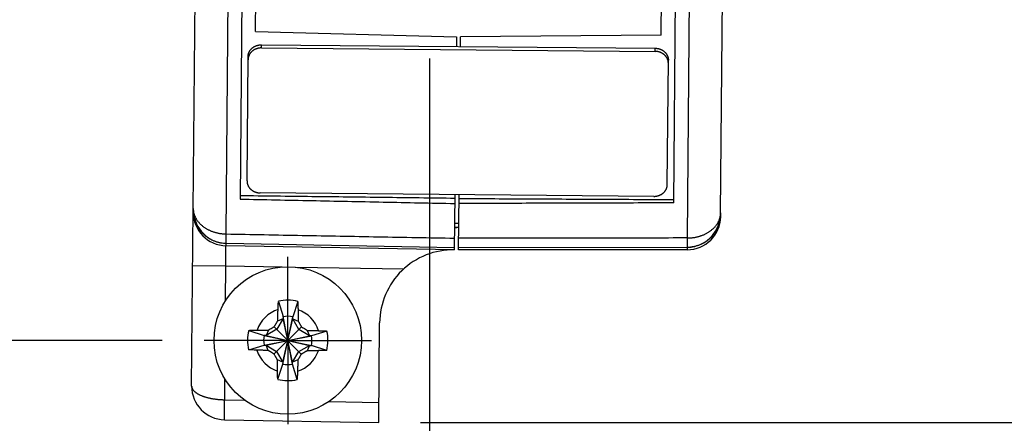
# Model space of a CAD drawing. Header units: inches. Extents: x 0 to 22, y 0 to 17.
# Tile 3 of 85: x 2.942 to 4.413, y 5.031 to 5.634. Entities that reach past the tile are written whole.
import ezdxf

# ---------------------------------------------------------------- set-up
doc = ezdxf.new("R2010")
doc.units = ezdxf.units.IN
doc.header["$LTSCALE"] = 1.21
doc.header["$MEASUREMENT"] = 0
doc.linetypes.add('CENTER', pattern=[0.6, 0.375, -0.075, 0.075, -0.075])
doc.layers.get('0').update_dxf_attribs({"linetype": 'CONTINUOUS'})
doc.layers.add('DEFAULT_1', color=7, linetype='CENTER')
doc.layers.add('DIMENSIONS', color=7, linetype='CONTINUOUS')
doc.styles.get("Standard").update_dxf_attribs({"font": 'txt', "width": 0.8})
doc.dimstyles.new('DIMSTYLE_1', dxfattribs={"dimtxt": 0.125, "dimasz": 0.18, "dimexe": 0.18, "dimexo": 0.0625, "dimgap": 0.09, "dimtad": 0, "dimtih": 1, "dimtoh": 1, "dimdec": 3, "dimzin": 4, "dimdsep": 46, "dimtxsty": 'STANDARD', "dimblk": '_FILLED', "dimblk1": '_FILLED', "dimblk2": '_FILLED', "dimcen": 0.09, "dimadec": 0, "dimazin": 0, "dimtp": 0.01, "dimtm": 0.01, "dimtfac": 1, "dimtdec": 3, "dimtofl": 0, "dimtmove": 0, "dimatfit": 3, "dimldrblk": '_FILLED', "dimfxl": 1, "dimtolj": 1, "dimtzin": 4, "dimarcsym": 0})
doc.dimstyles.new('DIMSTYLE_2', dxfattribs={"dimtxt": 0.125, "dimasz": 0.18, "dimexe": 0.18, "dimexo": 0.0625, "dimgap": 0.09, "dimtad": 0, "dimtih": 1, "dimtoh": 1, "dimdec": 3, "dimzin": 4, "dimdsep": 46, "dimtxsty": 'STANDARD', "dimblk": '_FILLED', "dimblk1": '_FILLED', "dimblk2": '_FILLED', "dimcen": 0.09, "dimadec": 0, "dimazin": 0, "dimtp": 0.01, "dimtm": 0.01, "dimtfac": 1, "dimtdec": 3, "dimtofl": 0, "dimtmove": 0, "dimatfit": 3, "dimldrblk": '_FILLED', "dimfxl": 1, "dimtolj": 1, "dimtzin": 4, "dimarcsym": 0})

# ---------------------------------------------------------------- blocks, each defined once
blk = doc.blocks.new('*D0')
at = {"layer": 'DIMENSIONS', "color": 2, "linetype": 'CONTINUOUS'}
blk.add_line((3.367, 5.7641), (2.5117, 5.7641), dxfattribs=at)
at = {"layer": 'DIMENSIONS', "color": 2, "linetype": 'CONTINUOUS', "width": 0.8}
for s, p in [('.609', (1.2242, 5.7016)), ('[', (1.7492, 5.7016)), ('15.47', (1.8492, 5.7016)), (']', (2.3492, 5.7016))]:
    blk.add_text(s, height=0.125, dxfattribs=at).set_placement(p)
blk = doc.blocks.new('_FILLED')
at = {"color": 0, "linetype": 'BYBLOCK'}
blk.add_solid([(0, 0), (-1, 0.1736), (-1, -0.1736)], dxfattribs=at)
blk = doc.blocks.new('*D1')
at = {"layer": 'DIMENSIONS', "color": 2, "linetype": 'CONTINUOUS'}
blk.add_line((3.3835, 7.6538), (2.5117, 7.6538), dxfattribs=at)
at = {"layer": 'DIMENSIONS', "color": 2, "linetype": 'CONTINUOUS', "width": 0.8}
for s, p in [('[', (1.7492, 7.5913)), (']', (2.3492, 7.5913)), ('2.499', (1.1242, 7.5913)), ('63.46', (1.8492, 7.5913))]:
    blk.add_text(s, height=0.125, dxfattribs=at).set_placement(p)
blk = doc.blocks.new('*D2')
at = {"layer": 'DIMENSIONS', "color": 2, "linetype": 'CONTINUOUS'}
blk.add_line((3.4456, 8.2913), (2.5117, 8.2913), dxfattribs=at)
at = {"layer": 'DIMENSIONS', "color": 2, "linetype": 'CONTINUOUS', "width": 0.8}
for s, p in [('[', (1.7492, 8.2288)), (']', (2.3492, 8.2288)), ('3.136', (1.1242, 8.2288)), ('79.66', (1.8492, 8.2288))]:
    blk.add_text(s, height=0.125, dxfattribs=at).set_placement(p)
blk = doc.blocks.new('*D3')
at = {"layer": 'DIMENSIONS', "color": 2, "linetype": 'CONTINUOUS'}
blk.add_line((3.4518, 9.0061), (2.5117, 9.0061), dxfattribs=at)
at = {"layer": 'DIMENSIONS', "color": 2, "linetype": 'CONTINUOUS', "width": 0.8}
for s, p in [('[', (1.7492, 8.9436)), (']', (2.3492, 8.9436)), ('3.851', (1.1242, 8.9436)), ('97.81', (1.8492, 8.9436))]:
    blk.add_text(s, height=0.125, dxfattribs=at).set_placement(p)
blk = doc.blocks.new('*D4')
at = {"layer": 'DIMENSIONS', "color": 2, "linetype": 'CONTINUOUS'}
blk.add_line((3.6993, 9.9726), (2.5117, 9.9726), dxfattribs=at)
at = {"layer": 'DIMENSIONS', "color": 2, "linetype": 'CONTINUOUS', "width": 0.8}
for s, p in [('4.817', (1.0242, 9.9101)), ('[', (1.6492, 9.9101)), ('122.36', (1.7492, 9.9101)), (']', (2.3492, 9.9101))]:
    blk.add_text(s, height=0.125, dxfattribs=at).set_placement(p)
blk = doc.blocks.new('*D5')
at = {"layer": 'DIMENSIONS', "color": 2, "linetype": 'CONTINUOUS'}
blk.add_line((3.1552, 5.1552), (2.5117, 5.1552), dxfattribs=at)
at = {"layer": 'DIMENSIONS', "color": 2, "linetype": 'CONTINUOUS', "width": 0.8}
for s, p in [('[', (2.1492, 5.0927)), (']', (2.3492, 5.0927)), ('.000', (1.6242, 5.0927)), ('0', (2.2492, 5.0927))]:
    blk.add_text(s, height=0.125, dxfattribs=at).set_placement(p)
blk = doc.blocks.new('*D6')
at = {"layer": 'DIMENSIONS', "color": 2, "linetype": 'CONTINUOUS'}
blk.add_line((3.5546, 5.5765), (3.5546, 4.3451), dxfattribs=at)
at = {"layer": 'DIMENSIONS', "color": 2, "linetype": 'CONTINUOUS', "width": 0.8}
for s, p in [(']', (3.6171, 4.1826)), ('5.38', (3.6171, 3.7826)), ('[', (3.6171, 3.6826)), ('.212', (3.6171, 3.1576)), ('2X ', (3.6171, 2.8576))]:
    blk.add_text(s, height=0.125, rotation=90, dxfattribs=at).set_placement(p)
blk = doc.blocks.new('*D7')
at = {"layer": 'DIMENSIONS', "color": 2, "linetype": 'CONTINUOUS'}
blk.add_line((3.6394, 9.1937), (3.6394, 10.7828), dxfattribs=at)
at = {"layer": 'DIMENSIONS', "color": 2, "linetype": 'CONTINUOUS', "width": 0.8}
for s, p in [(']', (3.7019, 12.1703)), ('7.53', (3.7019, 11.7703)), ('[', (3.7019, 11.6703)), ('.297', (3.7019, 11.1453)), ('2X ', (3.7019, 10.8453))]:
    blk.add_text(s, height=0.125, rotation=90, dxfattribs=at).set_placement(p)
blk = doc.blocks.new('*D10')
at = {"layer": 'DIMENSIONS', "color": 2, "linetype": 'CONTINUOUS'}
for p, q in [((4.0439, 10.0913), (5.3509, 10.0913)), ((5.2259, 10.0913), (5.2259, 7.844)), ((5.2259, 5.0326), (5.2259, 7.594)), ((3.5413, 5.0326), (5.3509, 5.0326))]:
    blk.add_line(p, q, dxfattribs=at)
at = {"layer": 'DIMENSIONS', "color": 2, "linetype": 'CONTINUOUS', "xscale": 0.18, "yscale": 0.18, "zscale": 0.18}
for p, rotation in [((5.2259, 10.0913), 90), ((5.2259, 5.0326), 270)]:
    blk.add_blockref('_FILLED', p, dxfattribs=dict(at, rotation=rotation))
at = {"layer": 'DIMENSIONS', "color": 2, "linetype": 'CONTINUOUS', "width": 0.8}
for s, p in [('5.059', (4.5134, 7.6565)), ('[', (5.1384, 7.6565)), ('128.49', (5.2384, 7.6565)), (']', (5.8384, 7.6565))]:
    blk.add_text(s, height=0.125, dxfattribs=at).set_placement(p)

msp = doc.modelspace()

# ---------------------------------------------------------------- linework, layer by layer
at = {"color": 7, "linetype": 'CONTINUOUS'}
for p, q in [((3.9895, 5.3457), (4.0305, 10.0408)), ((3.1992, 5.087), (3.2402, 9.7822)), ((3.3101, 9.7671), (3.2717, 5.3664)), ((3.9196, 5.3607), (3.958, 9.7615)), ((3.2948, 5.6166), (3.3289, 9.5165)), ((3.9008, 5.6114), (3.9349, 9.5112)), ((3.2948, 5.6166), (3.5948, 5.6088)), ((3.5948, 5.6088), (3.5947, 5.5944)), ((3.6007, 5.5943), (3.6008, 5.6087)), ((3.9008, 5.6114), (3.6008, 5.6087)), ((3.3036, 5.5923), (3.8916, 5.5871)), ((3.3037, 5.5969), (3.8916, 5.5918)), ((3.2819, 5.3935), (3.2835, 5.5794)), ((3.9099, 5.388), (3.9115, 5.5739)), ((3.8897, 5.3705), (3.3017, 5.3756)), ((3.592, 5.2906), (3.5927, 5.3731)), ((3.598, 5.2906), (3.5987, 5.373)), ((3.2015, 5.3471), (3.2015, 5.347)), ((3.9895, 5.3457), (3.9895, 5.3401)), ((3.987, 5.3252), (3.9871, 5.3255)), ((3.9882, 5.3294), (3.9887, 5.3317)), ((3.5983, 5.324), (3.5923, 5.3241)), ((3.5923, 5.324), (3.5953, 5.324)), ((3.2506, 5.3003), (3.592, 5.2941)), ((3.592, 5.2906), (3.2506, 5.2966)), ((3.9703, 5.3012), (3.9704, 5.3013)), ((3.9707, 5.3015), (3.9709, 5.3017)), ((3.9709, 5.3017), (3.9711, 5.3018)), ((3.9713, 5.302), (3.9715, 5.3022)), ((3.9715, 5.3022), (3.9716, 5.3023)), ((3.9716, 5.3023), (3.9718, 5.3025)), ((3.9721, 5.3027), (3.9723, 5.3029)), ((3.9723, 5.3029), (3.9725, 5.303)), ((3.9725, 5.303), (3.9727, 5.3032)), ((3.9727, 5.3032), (3.9729, 5.3034)), ((3.9729, 5.3034), (3.973, 5.3035)), ((3.973, 5.3035), (3.9732, 5.3037)), ((3.9732, 5.3037), (3.9734, 5.3039)), ((3.9734, 5.3039), (3.9735, 5.3039)), ((3.9738, 5.3042), (3.9741, 5.3045)), ((3.598, 5.294), (3.9395, 5.2943)), ((3.9395, 5.2906), (3.598, 5.2906)), ((3.3288, 5.2136), (3.3358, 5.1907)), ((3.3578, 5.2134), (3.3504, 5.1905)), ((3.3358, 5.1878), (3.3265, 5.1719)), ((3.3278, 5.1843), (3.3358, 5.1878)), ((3.3352, 5.1199), (3.3504, 5.1905)), ((3.3353, 5.1228), (3.3504, 5.1876)), ((3.3498, 5.1197), (3.3358, 5.1907)), ((3.3358, 5.1907), (3.3358, 5.1878)), ((3.3498, 5.1227), (3.3358, 5.1878)), ((3.3504, 5.1876), (3.3504, 5.1905)), ((3.3504, 5.1876), (3.3584, 5.1841)), ((3.3595, 5.1716), (3.3504, 5.1876)), ((3.4788, 5.0326), (3.4801, 5.1816)), ((3.2847, 5.1702), (3.3075, 5.1628)), ((3.3265, 5.1719), (3.3104, 5.1628)), ((3.3139, 5.1707), (3.3104, 5.1628)), ((3.3223, 5.1351), (3.3633, 5.1754)), ((3.363, 5.1347), (3.3227, 5.1757)), ((3.3754, 5.1622), (3.3595, 5.1716)), ((3.372, 5.1702), (3.3754, 5.1622)), ((3.4012, 5.1692), (3.3783, 5.1622)), ((3.3074, 5.1482), (3.3783, 5.1622)), ((3.3104, 5.1628), (3.3075, 5.1628)), ((3.3075, 5.1628), (3.3782, 5.1476)), ((3.3103, 5.1482), (3.3754, 5.1622)), ((3.3104, 5.1628), (3.3752, 5.1476)), ((3.3783, 5.1622), (3.3754, 5.1622)), ((3.2844, 5.1412), (3.3074, 5.1482)), ((3.3074, 5.1482), (3.3103, 5.1482)), ((3.3103, 5.1482), (3.3262, 5.1388)), ((3.3137, 5.1402), (3.3103, 5.1482)), ((3.3262, 5.1388), (3.3353, 5.1228)), ((3.3498, 5.1227), (3.3592, 5.1386)), ((3.3592, 5.1386), (3.3752, 5.1476)), ((3.3752, 5.1476), (3.3717, 5.1397)), ((3.3752, 5.1476), (3.3782, 5.1476)), ((3.401, 5.1402), (3.3782, 5.1476)), ((3.3353, 5.1228), (3.3273, 5.1263)), ((3.3278, 5.0971), (3.3352, 5.1199)), ((3.3353, 5.1228), (3.3352, 5.1199)), ((3.3578, 5.1261), (3.3498, 5.1227)), ((3.3498, 5.1197), (3.3498, 5.1227)), ((3.3568, 5.0968), (3.3498, 5.1197)), ((3.2483, 5.0366), (3.4788, 5.0326))]:
    msp.add_line(p, q, dxfattribs=at)
at = {"color": 9, "linetype": 'CONTINUOUS'}
for p, q in [((3.2508, 5.3143), (3.2901, 9.8196)), ((3.9789, 9.8136), (3.9396, 5.3083)), ((3.3036, 5.5923), (3.3037, 5.5969)), ((3.8916, 5.5871), (3.8916, 5.5918)), ((3.2008, 5.267), (3.2504, 5.2666)), ((3.2499, 5.2145), (3.2504, 5.2666)), ((3.2504, 5.2666), (3.3344, 5.2651)), ((3.3549, 5.2648), (3.516, 5.262)), ((3.2486, 5.0666), (3.2489, 5.0976)), ((3.2486, 5.0666), (3.278, 5.0661)), ((3.4045, 5.0639), (3.479, 5.0626))]:
    msp.add_line(p, q, dxfattribs=at)
at = {"color": 7, "linetype": 'CONTINUOUS'}
for points in [[(3.2015, 5.3524), (3.2016, 5.3504), (3.2017, 5.3482), (3.2019, 5.346), (3.2022, 5.3438), (3.2026, 5.3416), (3.203, 5.3395), (3.2036, 5.3374), (3.2042, 5.3353), (3.205, 5.3332), (3.2058, 5.3312), (3.2066, 5.3292), (3.2076, 5.3273), (3.2086, 5.3254), (3.2098, 5.3236), (3.2109, 5.3218), (3.2122, 5.3201), (3.2135, 5.3184), (3.2149, 5.3169), (3.2163, 5.3153), (3.2178, 5.3139), (3.2193, 5.3125), (3.2209, 5.3111), (3.2225, 5.3099), (3.2242, 5.3087), (3.2259, 5.3076), (3.2277, 5.3065), (3.2295, 5.3056), (3.2313, 5.3047), (3.2332, 5.3039), (3.2351, 5.3032), (3.237, 5.3025), (3.2389, 5.302), (3.2408, 5.3015), (3.2428, 5.3011), (3.2448, 5.3008), (3.2468, 5.3005), (3.2488, 5.3004), (3.2506, 5.3003)], [(3.9395, 5.2943), (3.9414, 5.2943), (3.9434, 5.2945), (3.9454, 5.2947), (3.9473, 5.2949), (3.9493, 5.2953), (3.9512, 5.2957), (3.9531, 5.2963), (3.955, 5.2969), (3.9569, 5.2976), (3.9588, 5.2983), (3.9607, 5.2992), (3.9625, 5.3001), (3.9643, 5.3011), (3.966, 5.3022), (3.9677, 5.3033), (3.9694, 5.3045), (3.971, 5.3058), (3.9725, 5.3072), (3.974, 5.3086), (3.9755, 5.3101), (3.9769, 5.3117), (3.9782, 5.3133), (3.9795, 5.315), (3.9807, 5.3168), (3.9818, 5.3186), (3.9829, 5.3204), (3.9839, 5.3223), (3.9848, 5.3243), (3.9857, 5.3263), (3.9865, 5.3283), (3.9871, 5.3304), (3.9877, 5.3325), (3.9882, 5.3346), (3.9887, 5.3367), (3.989, 5.3389), (3.9893, 5.3411), (3.9894, 5.3434), (3.9895, 5.3452)], [(3.9871, 5.3255), (3.9876, 5.3272), (3.9882, 5.3294)], [(3.9887, 5.3317), (3.989, 5.3339), (3.9891, 5.3344)], [(3.969, 5.3002), (3.9693, 5.3005), (3.9698, 5.3008), (3.9703, 5.3012), (3.9709, 5.3017)], [(3.9709, 5.3017), (3.9716, 5.3023), (3.9724, 5.3029)], [(3.9724, 5.3029), (3.9733, 5.3037), (3.974, 5.3044)]]:
    msp.add_lwpolyline(points, dxfattribs=at)
msp.add_circle((3.3428, 5.1552), 0.1102, dxfattribs=at)
for centre, radius, start, end in [((3.2515, 5.3466), 0.05, 179.5, 269), ((3.9395, 5.3406), 0.05, 270, 359.5), ((3.59, 5.1806), 0.11, 88.9583, 179.5), ((3.3428, 5.1552), 0.0601, 75.5154, 103.4846), ((3.3428, 5.1552), 0.0361, 77.8738, 101.1262), ((3.3428, 5.1552), 0.0601, 165.5154, 193.4846), ((3.3428, 5.1552), 0.0601, 345.5154, 13.4846), ((3.3428, 5.1552), 0.0361, 167.8738, 191.1262), ((3.3428, 5.1552), 0.0361, 347.8738, 11.1262), ((3.3428, 5.1552), 0.0361, 257.8738, 281.1262), ((3.3428, 5.1552), 0.0601, 255.5154, 283.4846), ((3.2492, 5.0866), 0.05, 179.5, 268.9726)]:
    msp.add_arc(centre, radius, start, end, dxfattribs=at)
at = {"color": 9, "linetype": 'CONTINUOUS'}
for start, end in [(107.5064, 161.4936), (17.5064, 71.4936), (197.5064, 251.4936), (287.5064, 341.4936)]:
    msp.add_arc((3.3428, 5.1552), 0.0483, start, end, dxfattribs=at)
at = {"color": 7, "linetype": 'CONTINUOUS'}
for points, knots in [([(3.2835, 5.5794), (3.2835, 5.5797), (3.2835, 5.5803), (3.2836, 5.5813), (3.2838, 5.5822), (3.284, 5.5831), (3.2842, 5.584), (3.2845, 5.5849), (3.2849, 5.5857), (3.2853, 5.5866), (3.2858, 5.5874), (3.2863, 5.5882), (3.2868, 5.589), (3.2874, 5.5898), (3.2881, 5.5905), (3.2888, 5.5912), (3.2895, 5.5919), (3.2902, 5.5925), (3.291, 5.5931), (3.2919, 5.5937), (3.2928, 5.5942), (3.2936, 5.5946), (3.2946, 5.5951), (3.2955, 5.5955), (3.2965, 5.5958), (3.2975, 5.5961), (3.2985, 5.5964), (3.2995, 5.5966), (3.3005, 5.5967), (3.3016, 5.5969), (3.3026, 5.5969), (3.3033, 5.5969), (3.3037, 5.5969)], [0, 0, 0, 0, 0.031259, 0.062546, 0.093873, 0.125279, 0.156767, 0.18838, 0.220112, 0.252007, 0.284055, 0.316295, 0.348714, 0.381344, 0.414172, 0.447219, 0.480476, 0.513946, 0.547631, 0.581516, 0.61561, 0.649882, 0.684347, 0.718965, 0.753751, 0.788658, 0.823699, 0.858829, 0.894053, 0.92933, 0.964656, 1, 1, 1, 1]), ([(3.3036, 5.5923), (3.3033, 5.5923), (3.3026, 5.5922), (3.3015, 5.5922), (3.3005, 5.5921), (3.2995, 5.5919), (3.2984, 5.5917), (3.2974, 5.5914), (3.2965, 5.5911), (3.2955, 5.5908), (3.2945, 5.5904), (3.2936, 5.59), (3.2927, 5.5895), (3.2918, 5.589), (3.291, 5.5884), (3.2902, 5.5878), (3.2894, 5.5872), (3.2887, 5.5865), (3.288, 5.5858), (3.2874, 5.5851), (3.2868, 5.5844), (3.2862, 5.5836), (3.2857, 5.5828), (3.2853, 5.5819), (3.2849, 5.5811), (3.2845, 5.5802), (3.2842, 5.5793), (3.2839, 5.5784), (3.2837, 5.5775), (3.2836, 5.5766), (3.2835, 5.5757), (3.2835, 5.5751), (3.2835, 5.5747)], [0, 0, 0, 0, 0.035344, 0.07067, 0.105947, 0.141171, 0.176301, 0.211342, 0.246249, 0.281035, 0.315653, 0.350118, 0.38439, 0.418484, 0.452369, 0.486054, 0.519524, 0.552781, 0.585828, 0.618656, 0.651286, 0.683705, 0.715945, 0.747993, 0.779888, 0.81162, 0.843233, 0.874721, 0.906127, 0.937454, 0.968741, 1, 1, 1, 1]), ([(3.8916, 5.5918), (3.892, 5.5918), (3.8927, 5.5918), (3.8937, 5.5917), (3.8948, 5.5916), (3.8958, 5.5914), (3.8968, 5.5912), (3.8978, 5.5909), (3.8988, 5.5906), (3.8998, 5.5902), (3.9007, 5.5898), (3.9016, 5.5893), (3.9025, 5.5889), (3.9034, 5.5883), (3.9042, 5.5877), (3.905, 5.5871), (3.9057, 5.5865), (3.9065, 5.5858), (3.9071, 5.5851), (3.9078, 5.5844), (3.9084, 5.5836), (3.9089, 5.5828), (3.9094, 5.582), (3.9098, 5.5811), (3.9102, 5.5803), (3.9106, 5.5794), (3.9109, 5.5785), (3.9111, 5.5776), (3.9113, 5.5767), (3.9114, 5.5758), (3.9115, 5.5749), (3.9115, 5.5742), (3.9115, 5.5739)], [0, 0, 0, 0, 0.035344, 0.07067, 0.105947, 0.141171, 0.176301, 0.211342, 0.246249, 0.281035, 0.315653, 0.350118, 0.38439, 0.418484, 0.452369, 0.486054, 0.519524, 0.552781, 0.585828, 0.618656, 0.651286, 0.683705, 0.715945, 0.747993, 0.779888, 0.81162, 0.843233, 0.874721, 0.906127, 0.937454, 0.968741, 1, 1, 1, 1]), ([(3.9115, 5.5693), (3.9115, 5.5696), (3.9114, 5.5702), (3.9114, 5.5711), (3.9112, 5.572), (3.9111, 5.5729), (3.9108, 5.5738), (3.9105, 5.5747), (3.9102, 5.5756), (3.9098, 5.5765), (3.9094, 5.5773), (3.9089, 5.5781), (3.9083, 5.5789), (3.9077, 5.5797), (3.9071, 5.5804), (3.9064, 5.5811), (3.9057, 5.5818), (3.905, 5.5825), (3.9042, 5.5831), (3.9033, 5.5836), (3.9025, 5.5842), (3.9016, 5.5847), (3.9007, 5.5851), (3.8997, 5.5855), (3.8988, 5.5859), (3.8978, 5.5862), (3.8968, 5.5865), (3.8958, 5.5867), (3.8947, 5.5869), (3.8937, 5.587), (3.8927, 5.5871), (3.892, 5.5871), (3.8916, 5.5871)], [0, 0, 0, 0, 0.031259, 0.062546, 0.093873, 0.125279, 0.156767, 0.18838, 0.220112, 0.252007, 0.284055, 0.316295, 0.348714, 0.381344, 0.414172, 0.447219, 0.480476, 0.513946, 0.547631, 0.581516, 0.61561, 0.649882, 0.684347, 0.718965, 0.753751, 0.788658, 0.823699, 0.858829, 0.894053, 0.92933, 0.964656, 1, 1, 1, 1]), ([(3.2819, 5.3935), (3.2819, 5.3932), (3.2819, 5.3925), (3.282, 5.3916), (3.2821, 5.3907), (3.2823, 5.3898), (3.2825, 5.3889), (3.2828, 5.388), (3.2832, 5.3871), (3.2836, 5.3863), (3.284, 5.3854), (3.2845, 5.3846), (3.285, 5.3838), (3.2856, 5.383), (3.2863, 5.3823), (3.2869, 5.3816), (3.2876, 5.3809), (3.2884, 5.3803), (3.2892, 5.3797), (3.29, 5.3791), (3.2909, 5.3785), (3.2918, 5.3781), (3.2927, 5.3776), (3.2936, 5.3772), (3.2946, 5.3768), (3.2956, 5.3765), (3.2966, 5.3762), (3.2976, 5.376), (3.2986, 5.3758), (3.2997, 5.3757), (3.3007, 5.3756), (3.3014, 5.3756), (3.3017, 5.3756)], [0, 0, 0, 0, 0.031259, 0.062546, 0.093873, 0.125279, 0.156767, 0.18838, 0.220112, 0.252007, 0.284055, 0.316295, 0.348714, 0.381344, 0.414172, 0.447219, 0.480476, 0.513946, 0.547631, 0.581516, 0.61561, 0.649882, 0.684347, 0.718965, 0.753751, 0.788658, 0.823699, 0.858829, 0.894053, 0.92933, 0.964656, 1, 1, 1, 1]), ([(3.8897, 5.3705), (3.8901, 5.3705), (3.8908, 5.3705), (3.8918, 5.3705), (3.8928, 5.3707), (3.8939, 5.3708), (3.8949, 5.371), (3.8959, 5.3713), (3.8969, 5.3716), (3.8979, 5.3719), (3.8988, 5.3723), (3.8997, 5.3728), (3.9006, 5.3732), (3.9015, 5.3737), (3.9023, 5.3743), (3.9031, 5.3749), (3.9039, 5.3755), (3.9046, 5.3762), (3.9053, 5.3769), (3.906, 5.3776), (3.9066, 5.3784), (3.9071, 5.3792), (3.9076, 5.38), (3.9081, 5.3808), (3.9085, 5.3817), (3.9089, 5.3825), (3.9092, 5.3834), (3.9094, 5.3843), (3.9096, 5.3852), (3.9098, 5.3861), (3.9098, 5.3871), (3.9099, 5.3877), (3.9099, 5.388)], [0, 0, 0, 0, 0.035344, 0.07067, 0.105947, 0.141171, 0.176301, 0.211342, 0.246249, 0.281035, 0.315653, 0.350118, 0.38439, 0.418484, 0.452369, 0.486054, 0.519524, 0.552781, 0.585828, 0.618656, 0.651286, 0.683705, 0.715945, 0.747993, 0.779888, 0.81162, 0.843233, 0.874721, 0.906127, 0.937454, 0.968741, 1, 1, 1, 1]), ([(3.5927, 5.3674), (3.5571, 5.3678), (3.4858, 5.3687), (3.3788, 5.37), (3.3074, 5.3709), (3.2717, 5.3713)], [0, 0, 0, 0, 0.332622, 0.665955, 1, 1, 1, 1]), ([(3.2717, 5.3664), (3.3072, 5.3656), (3.3785, 5.3642), (3.4855, 5.362), (3.5569, 5.3605), (3.5926, 5.3598)], [0, 0, 0, 0, 0.332636, 0.665969, 1, 1, 1, 1]), ([(3.9196, 5.3607), (3.884, 5.3606), (3.8128, 5.3604), (3.7058, 5.3601), (3.6344, 5.3598), (3.5986, 5.3597)], [0, 0, 0, 0, 0.332636, 0.665969, 1, 1, 1, 1]), ([(3.5987, 5.3673), (3.6343, 5.3671), (3.7055, 5.3668), (3.8125, 5.3662), (3.8839, 5.3659), (3.9197, 5.3657)], [0, 0, 0, 0, 0.332622, 0.665955, 1, 1, 1, 1]), ([(3.3283, 5.2013), (3.3283, 5.2022), (3.3284, 5.2042), (3.3285, 5.2073), (3.3287, 5.2104), (3.3288, 5.2126), (3.3288, 5.2136)], [0, 0, 0, 0, 0.230122, 0.481149, 0.741523, 1, 1, 1, 1]), ([(3.3578, 5.2134), (3.3579, 5.2123), (3.3579, 5.2102), (3.358, 5.2071), (3.3581, 5.204), (3.3581, 5.202), (3.3582, 5.201)], [0, 0, 0, 0, 0.251754, 0.510286, 0.763771, 1, 1, 1, 1]), ([(3.3278, 5.1843), (3.3278, 5.1849), (3.3278, 5.1859), (3.3279, 5.1876), (3.3279, 5.1894), (3.328, 5.1913), (3.328, 5.1935), (3.3281, 5.1958), (3.3282, 5.1985), (3.3283, 5.2003), (3.3283, 5.2013)], [0, 0, 0, 0, 0.09198, 0.189892, 0.295352, 0.409971, 0.535336, 0.673456, 0.827316, 1, 1, 1, 1]), ([(3.3582, 5.201), (3.3582, 5.2), (3.3582, 5.1982), (3.3582, 5.1956), (3.3583, 5.1932), (3.3583, 5.1911), (3.3583, 5.1891), (3.3583, 5.1873), (3.3583, 5.1857), (3.3583, 5.1846), (3.3584, 5.1841)], [0, 0, 0, 0, 0.172684, 0.326544, 0.464664, 0.590029, 0.704648, 0.810108, 0.90802, 1, 1, 1, 1]), ([(3.3227, 5.1757), (3.3229, 5.1761), (3.3233, 5.1768), (3.3239, 5.1779), (3.3246, 5.1789), (3.3252, 5.18), (3.3258, 5.1811), (3.3265, 5.1822), (3.3271, 5.1833), (3.3276, 5.184), (3.3278, 5.1843)], [0, 0, 0, 0, 0.124746, 0.249067, 0.373182, 0.497318, 0.621717, 0.746722, 0.872694, 1, 1, 1, 1]), ([(3.3584, 5.1841), (3.3586, 5.1837), (3.359, 5.183), (3.3596, 5.1819), (3.3602, 5.1808), (3.3609, 5.1797), (3.3615, 5.1786), (3.3621, 5.1775), (3.3627, 5.1765), (3.3631, 5.1757), (3.3633, 5.1754)], [0, 0, 0, 0, 0.127311, 0.253288, 0.378295, 0.502694, 0.626829, 0.750942, 0.875259, 1, 1, 1, 1]), ([(3.2847, 5.1702), (3.2857, 5.1703), (3.2878, 5.1703), (3.2909, 5.1704), (3.294, 5.1705), (3.296, 5.1705), (3.297, 5.1705)], [0, 0, 0, 0, 0.251754, 0.510286, 0.763771, 1, 1, 1, 1]), ([(3.297, 5.1705), (3.298, 5.1706), (3.2998, 5.1706), (3.3025, 5.1706), (3.3048, 5.1707), (3.3069, 5.1707), (3.3089, 5.1707), (3.3107, 5.1707), (3.3124, 5.1707), (3.3134, 5.1707), (3.3139, 5.1707)], [0, 0, 0, 0, 0.172684, 0.326545, 0.464664, 0.590029, 0.704648, 0.810108, 0.90802, 1, 1, 1, 1]), ([(3.3139, 5.1707), (3.3143, 5.171), (3.3151, 5.1714), (3.3162, 5.172), (3.3172, 5.1726), (3.3183, 5.1732), (3.3194, 5.1739), (3.3205, 5.1745), (3.3216, 5.1751), (3.3223, 5.1755), (3.3227, 5.1757)], [0, 0, 0, 0, 0.127311, 0.253288, 0.378295, 0.502694, 0.626829, 0.750942, 0.875259, 1, 1, 1, 1]), ([(3.3633, 5.1754), (3.3637, 5.1752), (3.3644, 5.1747), (3.3655, 5.1741), (3.3666, 5.1735), (3.3676, 5.1728), (3.3687, 5.1722), (3.3698, 5.1715), (3.3709, 5.1709), (3.3716, 5.1705), (3.372, 5.1702)], [0, 0, 0, 0, 0.124746, 0.249067, 0.373183, 0.497319, 0.621718, 0.746723, 0.872695, 1, 1, 1, 1]), ([(3.372, 5.1702), (3.3725, 5.1702), (3.3735, 5.1702), (3.3752, 5.1702), (3.377, 5.1701), (3.379, 5.1701), (3.3811, 5.17), (3.3834, 5.1699), (3.3861, 5.1698), (3.3879, 5.1698), (3.3889, 5.1697)], [0, 0, 0, 0, 0.09198, 0.189892, 0.295352, 0.409971, 0.535336, 0.673456, 0.827316, 1, 1, 1, 1]), ([(3.3889, 5.1697), (3.3898, 5.1697), (3.3918, 5.1696), (3.3949, 5.1695), (3.398, 5.1694), (3.4002, 5.1693), (3.4012, 5.1692)], [0, 0, 0, 0, 0.230122, 0.481149, 0.741523, 1, 1, 1, 1]), ([(3.2968, 5.1407), (3.2958, 5.1407), (3.2938, 5.1408), (3.2908, 5.1409), (3.2876, 5.141), (3.2855, 5.1411), (3.2844, 5.1412)], [0, 0, 0, 0, 0.230122, 0.481149, 0.741523, 1, 1, 1, 1]), ([(3.3137, 5.1402), (3.3132, 5.1402), (3.3121, 5.1402), (3.3104, 5.1403), (3.3086, 5.1403), (3.3067, 5.1404), (3.3045, 5.1404), (3.3022, 5.1405), (3.2996, 5.1406), (3.2977, 5.1406), (3.2968, 5.1407)], [0, 0, 0, 0, 0.09198, 0.189892, 0.295352, 0.409971, 0.535336, 0.673456, 0.827316, 1, 1, 1, 1]), ([(3.3223, 5.1351), (3.3219, 5.1353), (3.3212, 5.1357), (3.3202, 5.1363), (3.3191, 5.137), (3.318, 5.1376), (3.3169, 5.1382), (3.3159, 5.1389), (3.3148, 5.1395), (3.314, 5.14), (3.3137, 5.1402)], [0, 0, 0, 0, 0.124746, 0.249067, 0.373182, 0.497318, 0.621717, 0.746722, 0.872694, 1, 1, 1, 1]), ([(3.3273, 5.1263), (3.3271, 5.1267), (3.3267, 5.1274), (3.326, 5.1285), (3.3254, 5.1296), (3.3248, 5.1307), (3.3242, 5.1318), (3.3235, 5.1329), (3.3229, 5.134), (3.3225, 5.1347), (3.3223, 5.1351)], [0, 0, 0, 0, 0.127311, 0.253287, 0.378294, 0.502693, 0.626828, 0.750941, 0.875259, 1, 1, 1, 1]), ([(3.363, 5.1347), (3.3628, 5.1343), (3.3623, 5.1336), (3.3617, 5.1325), (3.3611, 5.1315), (3.3604, 5.1304), (3.3598, 5.1293), (3.3591, 5.1283), (3.3585, 5.1272), (3.3581, 5.1264), (3.3578, 5.1261)], [0, 0, 0, 0, 0.124746, 0.249067, 0.373183, 0.497319, 0.621718, 0.746723, 0.872695, 1, 1, 1, 1]), ([(3.3717, 5.1397), (3.3713, 5.1395), (3.3706, 5.139), (3.3695, 5.1384), (3.3684, 5.1378), (3.3673, 5.1372), (3.3662, 5.1366), (3.3651, 5.1359), (3.3641, 5.1353), (3.3633, 5.1349), (3.363, 5.1347)], [0, 0, 0, 0, 0.127311, 0.253288, 0.378295, 0.502694, 0.626829, 0.750942, 0.875259, 1, 1, 1, 1]), ([(3.3886, 5.1399), (3.3876, 5.1399), (3.3858, 5.1398), (3.3832, 5.1398), (3.3808, 5.1398), (3.3787, 5.1397), (3.3767, 5.1397), (3.3749, 5.1397), (3.3733, 5.1397), (3.3722, 5.1397), (3.3717, 5.1397)], [0, 0, 0, 0, 0.172684, 0.326544, 0.464664, 0.590029, 0.704648, 0.810108, 0.90802, 1, 1, 1, 1]), ([(3.401, 5.1402), (3.3999, 5.1402), (3.3978, 5.1401), (3.3947, 5.14), (3.3916, 5.1399), (3.3896, 5.1399), (3.3886, 5.1399)], [0, 0, 0, 0, 0.251754, 0.510286, 0.763771, 1, 1, 1, 1]), ([(3.3275, 5.1094), (3.3275, 5.1104), (3.3274, 5.1122), (3.3274, 5.1148), (3.3274, 5.1172), (3.3273, 5.1193), (3.3273, 5.1213), (3.3273, 5.1231), (3.3273, 5.1247), (3.3273, 5.1258), (3.3273, 5.1263)], [0, 0, 0, 0, 0.172684, 0.326544, 0.464664, 0.590029, 0.704648, 0.810108, 0.90802, 1, 1, 1, 1]), ([(3.3578, 5.1261), (3.3578, 5.1256), (3.3578, 5.1245), (3.3578, 5.1228), (3.3577, 5.121), (3.3577, 5.1191), (3.3576, 5.1169), (3.3575, 5.1146), (3.3574, 5.112), (3.3574, 5.1101), (3.3573, 5.1091)], [0, 0, 0, 0, 0.09198, 0.189892, 0.295352, 0.409971, 0.535336, 0.673456, 0.827316, 1, 1, 1, 1]), ([(3.3278, 5.0971), (3.3278, 5.0981), (3.3277, 5.1002), (3.3276, 5.1033), (3.3275, 5.1064), (3.3275, 5.1084), (3.3275, 5.1094)], [0, 0, 0, 0, 0.251754, 0.510286, 0.763771, 1, 1, 1, 1]), ([(3.3573, 5.1091), (3.3573, 5.1082), (3.3572, 5.1062), (3.3571, 5.1032), (3.357, 5.1), (3.3569, 5.0979), (3.3568, 5.0968)], [0, 0, 0, 0, 0.230122, 0.481149, 0.741523, 1, 1, 1, 1])]:
    msp.add_open_spline(points, degree=3, knots=knots, dxfattribs=at)
at = {"color": 9, "linetype": 'CONTINUOUS'}
for points in [[(3.2015, 5.3525), (3.2015, 5.3525), (3.2015, 5.3525), (3.2015, 5.3524)], [(3.2015, 5.3524), (3.2015, 5.3524), (3.2015, 5.3524), (3.2015, 5.3524)], [(3.9895, 5.3452), (3.9895, 5.3454), (3.9895, 5.3455), (3.9895, 5.3457)], [(3.9456, 5.2947), (3.9452, 5.2946), (3.9449, 5.2946), (3.9446, 5.2946)]]:
    msp.add_open_spline(points, degree=3, dxfattribs=at)
for points, knots in [([(3.2015, 5.3524), (3.2015, 5.3519), (3.2016, 5.3509), (3.2017, 5.3494), (3.2019, 5.3479), (3.2022, 5.3463), (3.2025, 5.3447), (3.203, 5.3432), (3.2036, 5.3417), (3.2042, 5.3402), (3.2049, 5.3387), (3.2057, 5.3372), (3.2066, 5.3358), (3.2075, 5.3344), (3.2086, 5.333), (3.2097, 5.3317), (3.2108, 5.3304), (3.2121, 5.3291), (3.2134, 5.3279), (3.2147, 5.3267), (3.2162, 5.3256), (3.2176, 5.3245), (3.2192, 5.3235), (3.2208, 5.3225), (3.2224, 5.3215), (3.2241, 5.3206), (3.2258, 5.3198), (3.2276, 5.319), (3.2294, 5.3183), (3.2312, 5.3176), (3.2331, 5.317), (3.235, 5.3165), (3.2369, 5.316), (3.2388, 5.3156), (3.2408, 5.3152), (3.2428, 5.3149), (3.2448, 5.3146), (3.2468, 5.3145), (3.2488, 5.3143), (3.2501, 5.3143), (3.2508, 5.3143)], [0, 0, 0, 0, 0.020628, 0.043501, 0.066453, 0.089509, 0.112691, 0.136034, 0.159583, 0.183358, 0.207357, 0.231573, 0.256022, 0.280721, 0.305677, 0.330894, 0.356378, 0.382131, 0.408148, 0.434423, 0.460955, 0.487741, 0.514769, 0.542031, 0.569519, 0.59722, 0.625119, 0.65321, 0.681478, 0.709909, 0.738491, 0.767209, 0.796048, 0.824997, 0.854036, 0.883144, 0.912305, 0.941507, 0.970742, 1, 1, 1, 1]), ([(3.2015, 5.3501), (3.2015, 5.3494), (3.2015, 5.348), (3.2016, 5.346), (3.2018, 5.3439), (3.2021, 5.3418), (3.2025, 5.3398), (3.203, 5.3377), (3.2035, 5.3357), (3.2042, 5.3337), (3.2049, 5.3318), (3.2057, 5.3299), (3.2066, 5.328), (3.2076, 5.3261), (3.2086, 5.3243), (3.2097, 5.3225), (3.2109, 5.3208), (3.2122, 5.3192), (3.2136, 5.3175), (3.215, 5.316), (3.2164, 5.3145), (3.218, 5.3131), (3.2196, 5.3117), (3.2212, 5.3104), (3.2229, 5.3092), (3.2247, 5.308), (3.2265, 5.3069), (3.2283, 5.3059), (3.2302, 5.305), (3.2322, 5.3042), (3.2341, 5.3034), (3.2361, 5.3027), (3.2381, 5.3021), (3.2402, 5.3016), (3.2423, 5.3012), (3.2437, 5.3009), (3.2445, 5.3008), (3.2446, 5.3008)], [0, 0, 0, 0, 0.029151, 0.058303, 0.087457, 0.116616, 0.145779, 0.17495, 0.204127, 0.233314, 0.26251, 0.291717, 0.320935, 0.350166, 0.379411, 0.408669, 0.437941, 0.467229, 0.496531, 0.525849, 0.555183, 0.584532, 0.613896, 0.643276, 0.67267, 0.702079, 0.731502, 0.760938, 0.790387, 0.819848, 0.849319, 0.8788, 0.90829, 0.937788, 0.967292, 0.996802, 1, 1, 1, 1]), ([(3.9396, 5.3083), (3.9403, 5.3083), (3.9417, 5.3083), (3.9437, 5.3084), (3.9458, 5.3085), (3.9478, 5.3088), (3.9498, 5.309), (3.9518, 5.3094), (3.9538, 5.3098), (3.9558, 5.3103), (3.9578, 5.3108), (3.9597, 5.3114), (3.9616, 5.3121), (3.9634, 5.3128), (3.9652, 5.3136), (3.967, 5.3145), (3.9687, 5.3154), (3.9704, 5.3163), (3.9721, 5.3173), (3.9736, 5.3184), (3.9751, 5.3195), (3.9766, 5.3207), (3.978, 5.3219), (3.9793, 5.3231), (3.9806, 5.3244), (3.9817, 5.3258), (3.9829, 5.3272), (3.9839, 5.3286), (3.9848, 5.33), (3.9857, 5.3315), (3.9865, 5.333), (3.9872, 5.3345), (3.9878, 5.3361), (3.9883, 5.3376), (3.9887, 5.3392), (3.9891, 5.3408), (3.9893, 5.3424), (3.9894, 5.3439), (3.9895, 5.3448), (3.9895, 5.3452)], [0, 0, 0, 0, 0.030186, 0.060302, 0.090326, 0.120263, 0.15012, 0.179909, 0.20964, 0.239321, 0.26893, 0.298422, 0.327753, 0.356882, 0.385797, 0.414505, 0.443006, 0.471293, 0.499347, 0.527147, 0.554672, 0.581909, 0.608856, 0.635535, 0.661951, 0.688096, 0.713961, 0.739537, 0.764819, 0.789802, 0.814488, 0.838911, 0.863121, 0.887162, 0.911082, 0.934927, 0.958748, 0.982591, 1, 1, 1, 1]), ([(3.9895, 5.3433), (3.9895, 5.3425), (3.9894, 5.3411), (3.9893, 5.339), (3.989, 5.3368), (3.9887, 5.3347), (3.9882, 5.3326), (3.9877, 5.3306), (3.9871, 5.3285), (3.9864, 5.3265), (3.9856, 5.3245), (3.9847, 5.3225), (3.9837, 5.3206), (3.9827, 5.3187), (3.9815, 5.3169), (3.9803, 5.3151), (3.979, 5.3134), (3.9776, 5.3118), (3.9762, 5.3102), (3.9747, 5.3086), (3.9731, 5.3071), (3.9715, 5.3057), (3.9698, 5.3044), (3.968, 5.3031), (3.9662, 5.3019), (3.9644, 5.3008), (3.9625, 5.2998), (3.9605, 5.2989), (3.9585, 5.298), (3.9565, 5.2972), (3.9544, 5.2966), (3.9524, 5.296), (3.9503, 5.2955), (3.9481, 5.295), (3.9466, 5.2948), (3.9457, 5.2947), (3.9456, 5.2947)], [0, 0, 0, 0, 0.02995, 0.059902, 0.089857, 0.119816, 0.14978, 0.179752, 0.209731, 0.23972, 0.26972, 0.299731, 0.329755, 0.359792, 0.389844, 0.41991, 0.449991, 0.480089, 0.510203, 0.540333, 0.570479, 0.600642, 0.630821, 0.661016, 0.691226, 0.721451, 0.75169, 0.781943, 0.812209, 0.842486, 0.872774, 0.903071, 0.933377, 0.96369, 0.994009, 1, 1, 1, 1]), ([(3.2506, 5.3003), (3.2506, 5.3003), (3.2506, 5.3003), (3.2506, 5.3003), (3.2506, 5.3004), (3.2506, 5.3006), (3.2506, 5.3008), (3.2506, 5.301), (3.2506, 5.3014), (3.2506, 5.3017), (3.2506, 5.3022), (3.2506, 5.3027), (3.2506, 5.3033), (3.2506, 5.3039), (3.2506, 5.3046), (3.2506, 5.3054), (3.2507, 5.3062), (3.2507, 5.307), (3.2507, 5.3079), (3.2507, 5.3089), (3.2507, 5.3099), (3.2507, 5.3109), (3.2507, 5.312), (3.2507, 5.3131), (3.2508, 5.3139), (3.2508, 5.3143)], [0, 0, 0, 0, 0.000102, 0.000842, 0.006114, 0.016019, 0.030541, 0.04965, 0.073305, 0.101456, 0.13404, 0.170989, 0.212221, 0.257648, 0.307171, 0.360682, 0.418066, 0.479199, 0.543947, 0.612171, 0.683722, 0.758446, 0.83618, 0.916757, 1, 1, 1, 1]), ([(3.2508, 5.3143), (3.2886, 5.3136), (3.3644, 5.3122), (3.4782, 5.3101), (3.5542, 5.3087), (3.5922, 5.308)], [0, 0, 0, 0, 0.332719, 0.66605, 1, 1, 1, 1]), ([(3.2504, 5.2666), (3.2503, 5.2671), (3.2503, 5.268), (3.2503, 5.2694), (3.2503, 5.2709), (3.2503, 5.2723), (3.2503, 5.2737), (3.2503, 5.275), (3.2503, 5.2764), (3.2503, 5.2777), (3.2503, 5.279), (3.2503, 5.2803), (3.2503, 5.2816), (3.2503, 5.2828), (3.2503, 5.284), (3.2503, 5.2851), (3.2503, 5.2862), (3.2504, 5.2873), (3.2504, 5.2883), (3.2504, 5.2892), (3.2504, 5.2902), (3.2504, 5.291), (3.2504, 5.2918), (3.2504, 5.2926), (3.2504, 5.2932), (3.2504, 5.2939), (3.2505, 5.2944), (3.2505, 5.2949), (3.2505, 5.2954), (3.2505, 5.2957), (3.2505, 5.296), (3.2505, 5.2963), (3.2506, 5.2964), (3.2506, 5.2965), (3.2506, 5.2966), (3.2506, 5.2966)], [0, 0, 0, 0, 0.047595, 0.095057, 0.142287, 0.189181, 0.235635, 0.281548, 0.326826, 0.371377, 0.41511, 0.457918, 0.499687, 0.540313, 0.579717, 0.617827, 0.65456, 0.689817, 0.723502, 0.755538, 0.78586, 0.814404, 0.841099, 0.865871, 0.88866, 0.909425, 0.928133, 0.944746, 0.959227, 0.971541, 0.98166, 0.989563, 0.995237, 0.998685, 1, 1, 1, 1]), ([(3.2506, 5.2966), (3.2506, 5.2966), (3.2506, 5.2968), (3.2506, 5.2971), (3.2506, 5.2976), (3.2506, 5.2983), (3.2506, 5.2992), (3.2506, 5.2999), (3.2506, 5.3003)], [0, 0, 0, 0, 0.027985, 0.111913, 0.251723, 0.447318, 0.698569, 1, 1, 1, 1]), ([(3.9396, 5.3083), (3.9021, 5.3082), (3.8266, 5.3082), (3.7128, 5.308), (3.6365, 5.308), (3.5982, 5.3079)], [0, 0, 0, 0, 0.329762, 0.663114, 1, 1, 1, 1]), ([(3.9396, 5.3083), (3.9396, 5.3079), (3.9396, 5.3071), (3.9396, 5.3059), (3.9396, 5.3048), (3.9396, 5.3037), (3.9396, 5.3027), (3.9396, 5.3017), (3.9396, 5.3008), (3.9396, 5.2999), (3.9396, 5.2991), (3.9396, 5.2983), (3.9396, 5.2976), (3.9396, 5.297), (3.9396, 5.2964), (3.9396, 5.2959), (3.9396, 5.2955), (3.9395, 5.2951), (3.9395, 5.2948), (3.9395, 5.2946), (3.9395, 5.2944), (3.9395, 5.2943), (3.9395, 5.2943), (3.9395, 5.2943), (3.9395, 5.2943)], [0, 0, 0, 0, 0.086683, 0.1704, 0.251023, 0.328364, 0.402239, 0.472473, 0.5389, 0.601364, 0.659717, 0.713822, 0.763553, 0.808793, 0.849434, 0.885381, 0.916548, 0.942861, 0.964258, 0.980689, 0.992117, 0.998518, 0.999932, 1, 1, 1, 1]), ([(3.9395, 5.2943), (3.9395, 5.2939), (3.9395, 5.2932), (3.9395, 5.2923), (3.9395, 5.2916), (3.9395, 5.2911), (3.9395, 5.2907), (3.9395, 5.2906), (3.9395, 5.2906)], [0, 0, 0, 0, 0.301434, 0.552684, 0.748278, 0.888087, 0.972015, 1, 1, 1, 1]), ([(3.1992, 5.087), (3.1992, 5.0867), (3.1992, 5.0862), (3.1994, 5.0853), (3.1996, 5.0844), (3.1999, 5.0835), (3.2003, 5.0827), (3.2009, 5.0818), (3.2015, 5.081), (3.2021, 5.0802), (3.2029, 5.0794), (3.2038, 5.0786), (3.2047, 5.0778), (3.2057, 5.077), (3.2068, 5.0763), (3.2079, 5.0756), (3.2092, 5.0749), (3.2105, 5.0742), (3.2118, 5.0736), (3.2132, 5.073), (3.2147, 5.0724), (3.2162, 5.0718), (3.2178, 5.0713), (3.2194, 5.0707), (3.2211, 5.0702), (3.2228, 5.0698), (3.2245, 5.0694), (3.2263, 5.069), (3.2281, 5.0686), (3.2299, 5.0683), (3.2318, 5.068), (3.2337, 5.0677), (3.2356, 5.0674), (3.2375, 5.0672), (3.2394, 5.067), (3.2413, 5.0669), (3.2432, 5.0668), (3.245, 5.0667), (3.2468, 5.0666), (3.248, 5.0666), (3.2486, 5.0666)], [0, 0, 0, 0, 0.015105, 0.030751, 0.046537, 0.062627, 0.079175, 0.09632, 0.114179, 0.132846, 0.152373, 0.172792, 0.194109, 0.216301, 0.239334, 0.26319, 0.287857, 0.313318, 0.339573, 0.366623, 0.394473, 0.423096, 0.452395, 0.48225, 0.512551, 0.543291, 0.574487, 0.606159, 0.638296, 0.670882, 0.703904, 0.737289, 0.770925, 0.804696, 0.838439, 0.871955, 0.905052, 0.937547, 0.969259, 1, 1, 1, 1]), ([(3.2483, 5.0366), (3.2483, 5.0366), (3.2483, 5.0367), (3.2483, 5.0368), (3.2483, 5.0369), (3.2483, 5.0372), (3.2483, 5.0375), (3.2483, 5.0378), (3.2483, 5.0383), (3.2483, 5.0388), (3.2482, 5.0393), (3.2482, 5.04), (3.2482, 5.0406), (3.2482, 5.0414), (3.2482, 5.0422), (3.2482, 5.043), (3.2482, 5.0439), (3.2482, 5.0448), (3.2483, 5.0458), (3.2483, 5.0468), (3.2483, 5.0479), (3.2483, 5.049), (3.2483, 5.0501), (3.2483, 5.0513), (3.2483, 5.0524), (3.2483, 5.0536), (3.2483, 5.0547), (3.2483, 5.0559), (3.2484, 5.0571), (3.2484, 5.0583), (3.2484, 5.0596), (3.2484, 5.061), (3.2484, 5.0624), (3.2484, 5.0638), (3.2484, 5.0652), (3.2486, 5.0661), (3.2486, 5.0666)], [0, 0, 0, 0, 0.001661, 0.005136, 0.010898, 0.018922, 0.02916, 0.041542, 0.056016, 0.072564, 0.091193, 0.111906, 0.134696, 0.159508, 0.186098, 0.214126, 0.24336, 0.273887, 0.305891, 0.339564, 0.374958, 0.412071, 0.450487, 0.489374, 0.527914, 0.566053, 0.604224, 0.642993, 0.682921, 0.724354, 0.767574, 0.812484, 0.858659, 0.905635, 0.952918, 1, 1, 1, 1])]:
    msp.add_open_spline(points, degree=3, knots=knots, dxfattribs=at)
at = {"color": 7, "linetype": 'CONTINUOUS'}
msp.add_open_spline([(3.5924, 5.3303), (3.5944, 5.3303), (3.5964, 5.3303), (3.5984, 5.3303)], degree=3, dxfattribs=at)
at = {"layer": 'DEFAULT_1', "color": 7, "linetype": 'CENTER'}
for q in [(3.3428, 5.2803), (3.2177, 5.1552), (3.4679, 5.1552), (3.3428, 5.0301)]:
    msp.add_line((3.3428, 5.1552), q, dxfattribs=at)

# ---------------------------------------------------------------- dimensions: what is measured, and where the dimension line sits
at = {"layer": 'DIMENSIONS', "color": 2, "linetype": 'CONTINUOUS'}
for feature_location, offset, origin, picture, middle in [((3.6394, 9.1937), (0, 1.5891), (3.3428, 5.1552), '*D7', (3.6394, 11.5578)), ((3.5546, 5.5765), (0, -1.2314), (3.3428, 5.0301), '*D6', (3.5546, 3.5701))]:
    dim = msp.add_ordinate_dim(feature_location=feature_location, offset=offset, dtype=1, origin=origin, text='2X <>', dimstyle='DIMSTYLE_1', dxfattribs=at)
    dim.commit()
    dim.dimension.update_dxf_attribs({"geometry": picture, "text_midpoint": middle})
dim = msp.add_linear_dim(base=(5.2259, 5.0326), p1=(4.0439, 10.0913), p2=(3.5413, 5.0326), angle=270, dimstyle='DIMSTYLE_2', dxfattribs=at)
dim.commit()
dim.dimension.update_dxf_attribs({"geometry": '*D10', "text_midpoint": (5.2259, 7.719), "dimtype": 160})
for feature_location, offset, origin, picture, middle in [((3.6993, 9.9726), (-1.1876, 0), (3.2177, 5.1552), '*D4', (1.7367, 9.9726)), ((3.4518, 9.0061), (-0.9401, 0), (3.2177, 5.1552), '*D3', (1.7867, 9.0061)), ((3.4456, 8.2913), (-0.9339, 0), (3.2177, 5.1552), '*D2', (1.7867, 8.2913)), ((3.3835, 7.6538), (-0.8718, 0), (3.2177, 5.1552), '*D1', (1.7867, 7.6538)), ((3.367, 5.7641), (-0.8553, 0), (3.2177, 5.1552), '*D0', (1.8367, 5.7641)), ((3.155218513, 5.1552097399), (-0.6435004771, 0), (3.217718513, 5.1552097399), '*D5', (2.0367180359, 5.1552097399))]:
    dim = msp.add_ordinate_dim(feature_location=feature_location, offset=offset, dtype=0, origin=origin, dimstyle='DIMSTYLE_1', dxfattribs=at)
    dim.commit()
    dim.dimension.update_dxf_attribs({"geometry": picture, "text_midpoint": middle})

doc.saveas('drawing.dxf')
